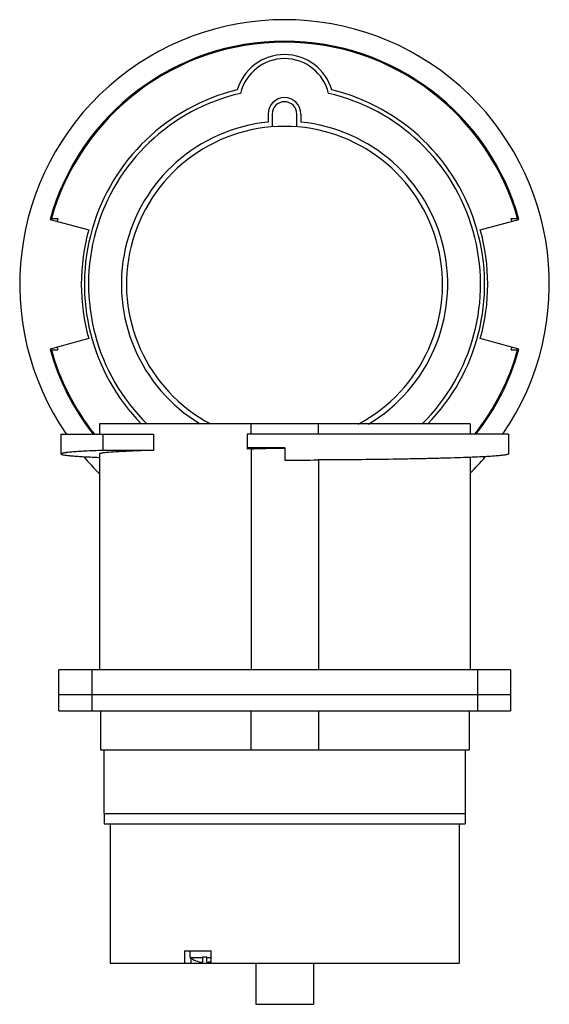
# Model space of a CAD drawing. Header units: millimetres. Extents: x 314 to 443, y -346 to -106.
import ezdxf

# ---------------------------------------------------------------- set-up
doc = ezdxf.new("R2010")
doc.units = ezdxf.units.MM
doc.header["$LTSCALE"] = 30.734
doc.layers.get('0').update_dxf_attribs({"linetype": 'CONTINUOUS'})

msp = doc.modelspace()

# ---------------------------------------------------------------- linework, layer by layer
at = {"color": 7, "linetype": 'Continuous'}
for p, q in [((374.73, -128.87), (374.73, -130.83)), ((375.73, -128.87), (375.73, -131.99)), ((381.73, -131.99), (381.73, -128.87)), ((382.73, -128.87), (382.73, -130.83)), ((321.61, -154.6), (331.03, -157.12)), ((321.68, -154.37), (323.5, -154.37)), ((426.42, -157.12), (435.84, -154.6)), ((433.96, -154.37), (435.78, -154.37)), ((331.03, -183.62), (321.61, -186.15)), ((435.84, -186.15), (426.42, -183.62)), ((321.68, -186.37), (323.5, -186.37)), ((433.96, -186.37), (435.78, -186.37)), ((333.63, -204.37), (333.63, -206.87)), ((423.93, -204.37), (333.63, -204.37)), ((370.59, -206.87), (370.59, -204.37)), ((386.97, -206.87), (386.97, -204.37)), ((423.93, -204.37), (423.93, -206.87)), ((324.28, -206.87), (324.28, -211.72)), ((324.28, -206.87), (346.8, -206.87)), ((334.57, -210.86), (334.57, -206.87)), ((346.8, -206.87), (346.8, -210.86)), ((369.61, -206.87), (369.61, -210.52)), ((433.28, -206.87), (369.61, -206.87)), ((433.28, -206.87), (433.28, -211.72)), ((346.8, -210.86), (334.57, -210.86)), ((370.59, -210.51), (369.61, -210.52)), ((370.59, -210.51), (370.59, -264.37)), ((378.78, -210.24), (378.78, -213.21)), ((324.28, -211.72), (324.28, -211.72)), ((333.63, -211.72), (333.63, -264.37)), ((386.97, -213.19), (386.97, -264.37)), ((423.93, -212.55), (423.93, -264.37)), ((323.78, -274.37), (323.78, -264.37)), ((433.78, -264.37), (323.78, -264.37)), ((331.78, -264.37), (331.78, -274.37)), ((425.78, -274.37), (425.78, -264.37)), ((433.78, -264.37), (433.78, -274.37)), ((323.78, -270.37), (433.78, -270.37)), ((323.78, -274.37), (433.78, -274.37)), ((333.88, -274.37), (333.88, -283.87)), ((370.56, -274.37), (370.56, -283.87)), ((386.99, -274.37), (386.99, -283.87)), ((423.68, -274.37), (423.68, -283.87)), ((333.88, -283.87), (423.68, -283.87)), ((334.78, -299.37), (334.78, -283.87)), ((422.78, -299.37), (422.78, -283.87)), ((334.78, -299.37), (422.78, -299.37)), ((334.8, -299.37), (334.8, -301.87)), ((422.75, -299.37), (422.75, -301.87)), ((334.8, -301.87), (422.75, -301.87)), ((336.28, -301.87), (336.28, -335.87)), ((421.28, -301.87), (421.28, -335.87)), ((354.36, -332.87), (360.86, -332.87)), ((354.36, -332.87), (354.36, -335.87)), ((355.78, -334.5), (355.78, -332.87)), ((360.86, -335.87), (360.86, -332.87)), ((336.28, -335.87), (421.28, -335.87)), ((355.78, -334.5), (358.78, -334.5)), ((356.03, -335.87), (356.03, -334.67)), ((357.13, -335.24), (357.07, -335.24)), ((358.78, -334.27), (359.78, -334.27)), ((358.78, -334.27), (358.78, -335.63)), ((359.78, -335.63), (359.78, -334.27)), ((359.78, -334.5), (360.86, -334.5)), ((371.78, -335.87), (371.78, -345.87)), ((385.78, -335.87), (385.78, -345.87)), ((371.78, -345.87), (385.78, -345.87))]:
    msp.add_line(p, q, dxfattribs=at)
for centre, radius, start, end in [((378.73, -170.37), 64.5, 325.455, 214.545), ((378.73, -170.37), 59.25, 15.4395, 164.5605), ((378.73, -170.37), 59, 15.4537, 164.5463), ((378.73, -126.37), 12, 16.3101, 163.6899), ((378.73, -126.37), 11, 13.3228, 166.6772), ((378.73, -170.37), 48.75, 103.6652, 224.3603), ((378.73, -170.37), 47.75, 102.9539, 225.5478), ((378.73, -170.37), 47.75, 314.4522, 77.0461), ((378.73, -170.37), 48.75, 315.6388, 76.3348), ((378.73, -128.87), 4, 0, 180), ((378.73, -128.87), 3, 0, 180), ((378.73, -170.37), 39.75, 95.7754, 238.8122), ((378.73, -170.37), 38.5, 297.8023, 242.1902), ((378.73, -170.37), 39.75, 301.0116, 84.2246), ((378.73, -170.37), 57.5, 163.8436, 164.5485), ((378.73, -170.37), 57.5, 15.4515, 16.1564), ((378.73, -170.37), 49.5, 164.4739, 195.5261), ((378.73, -170.37), 49.5, 344.4739, 15.5261), ((378.73, -170.37), 59.25, 195.4395, 218.0717), ((378.73, -170.37), 59, 195.4537, 218.2638), ((378.73, -170.37), 57.5, 195.4515, 196.1564), ((378.73, -170.37), 59, 321.7361, 344.5463), ((378.73, -170.37), 59.25, 321.9257, 344.5605), ((378.73, -170.37), 57.5, 343.8436, 344.5485), ((378.73, -170.37), 64.5, 220.7359, 225.5998), ((378.79, 1762.85), 1976.06, 269.9995, 270.23711), ((378.73, -170.37), 64.5, 314.5183, 319.2558), ((359.28, -329.87), 5.8, 232.8827, 247.6889), ((359.28, -329.84), 5.81, 248.2756, 265.067), ((359.28, -329.84), 5.81, 274.9337, 285.7789)]:
    msp.add_arc(centre, radius, start, end, dxfattribs=at)
msp.add_ellipse((378.78, -211.72), major_axis=(54.5, 0), ratio=0.027239, start_param=1.570796, end_param=1.739827, dxfattribs=at)
for points, knots in [([(334.57, -210.86), (333.79, -210.89), (332.32, -210.95), (330.25, -211.05), (328.48, -211.15), (327.02, -211.25), (325.87, -211.36), (325.12, -211.46), (324.68, -211.54), (324.49, -211.59), (324.37, -211.63), (324.31, -211.66), (324.28, -211.7), (324.28, -211.72)], [0, 0, 0, 0, 0.226839, 0.426451, 0.597507, 0.739048, 0.850276, 0.930594, 0.959089, 0.979847, 0.987389, 0.993124, 1, 1, 1, 1]), ([(346.8, -210.86), (345.82, -210.88), (343.95, -210.94), (341.33, -211.03), (339.07, -211.14), (337.41, -211.23), (336.29, -211.31), (335.6, -211.36), (335.01, -211.42), (334.53, -211.48), (334.15, -211.54), (333.9, -211.59), (333.75, -211.63), (333.68, -211.66), (333.63, -211.7), (333.63, -211.72)], [0, 0, 0, 0, 0.223962, 0.422693, 0.594218, 0.736962, 0.797103, 0.84957, 0.894246, 0.931037, 0.959889, 0.980788, 0.988289, 0.993882, 1, 1, 1, 1]), ([(370.59, -210.51), (370.63, -210.51), (370.73, -210.49), (371.03, -210.46), (371.55, -210.43), (372.35, -210.4), (373.37, -210.37), (374.56, -210.35), (376.38, -210.32), (377.8, -210.32), (378.78, -210.32)], [0, 0, 0, 0, 0.015334, 0.038663, 0.108606, 0.207646, 0.332577, 0.479338, 0.643117, 1, 1, 1, 1]), ([(324.28, -211.72), (324.28, -211.75), (324.31, -211.78), (324.36, -211.81), (324.46, -211.85), (324.63, -211.9), (325.03, -211.98), (325.71, -212.07), (326.73, -212.17), (328.05, -212.27), (329.64, -212.37), (331.49, -212.47), (332.82, -212.52), (333.53, -212.55)], [0, 0, 0, 0, 0.007105, 0.012888, 0.020449, 0.041185, 0.069611, 0.149722, 0.260682, 0.401997, 0.57295, 0.77264, 1, 1, 1, 1]), ([(433.28, -211.72), (433.28, -211.75), (433.22, -211.79), (433.15, -211.83), (433.01, -211.88), (432.76, -211.93), (432.39, -211.99), (431.91, -212.06), (431.06, -212.15), (429.75, -212.26), (427.87, -212.37), (425.61, -212.49), (422.98, -212.6), (420, -212.7), (416.7, -212.79), (413.1, -212.88), (409.23, -212.96), (403.62, -213.05), (396.17, -213.14), (390.1, -213.18), (386.97, -213.19)], [0, 0, 0, 0, 0.001831, 0.00344, 0.005579, 0.011513, 0.019692, 0.030121, 0.042786, 0.074745, 0.115338, 0.164263, 0.221139, 0.285523, 0.356915, 0.434751, 0.518423, 0.607274, 0.797686, 1, 1, 1, 1])]:
    msp.add_open_spline(points, degree=3, knots=knots, dxfattribs=at)

doc.saveas('drawing.dxf')
